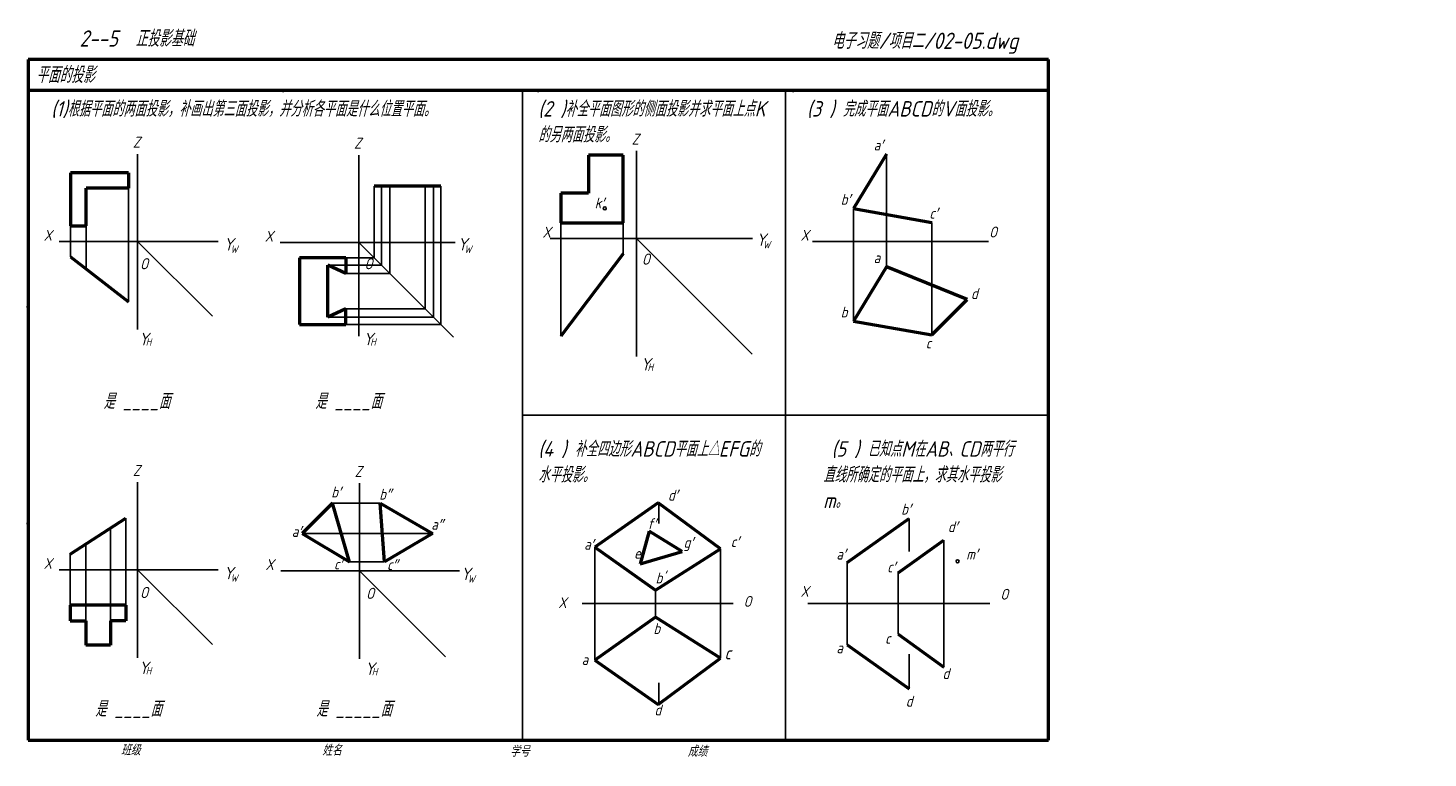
# Model space of a CAD drawing. Header units: millimetres. Extents: x 79 to 532, y 66 to 302.
import ezdxf

# ---------------------------------------------------------------- set-up
doc = ezdxf.new("R2010")
doc.units = ezdxf.units.MM
doc.header["$LTSCALE"] = 0.7
doc.layers.add('文字层', color=227, linetype='Continuous', lineweight=20)
doc.layers.add('粗实线层', color=7, linetype='Continuous', lineweight=50)
doc.layers.add('细实线层', color=7, linetype='Continuous')
doc.styles.add('工程字体（斜）', font='gbeitc.shx', dxfattribs={"bigfont": 'gbcbig.shx'})
doc.styles.add('工程斜体', font='gbeitc.shx', dxfattribs={"bigfont": 'gbcbig.shx'})

msp = doc.modelspace()

# ---------------------------------------------------------------- linework, layer by layer
at = {"layer": '粗实线层', "color": 7, "ltscale": 0.5}
for p, q in [((408.91, 292.03), (78.91, 292.03)), ((78.91, 292.03), (78.91, 282.03)), ((408.91, 282.03), (408.91, 292.03)), ((78.91, 282.03), (78.91, 72.03)), ((238.88, 282.03), (78.91, 282.03)), ((408.91, 282.03), (238.88, 282.03)), ((408.91, 72.03), (408.91, 282.03)), ((271.43, 261.14), (260.15, 261.14)), ((260.15, 261.14), (260.15, 248.88)), ((271.43, 239.22), (271.43, 261.14)), ((356.53, 261.43), (345.86, 243.85)), ((111.43, 255.4), (92.68, 255.4)), ((92.68, 255.4), (92.68, 238.22)), ((111.43, 255.4), (111.43, 250.4)), ((97.68, 238.22), (97.68, 250.4)), ((111.43, 250.4), (97.68, 250.4)), ((212.38, 251.09), (190.87, 251.09)), ((260.15, 248.88), (251.26, 248.88)), ((251.26, 248.88), (251.26, 239.22)), ((345.86, 243.85), (371.16, 239.39)), ((92.68, 238.22), (97.68, 238.22)), ((251.26, 239.22), (271.43, 239.22)), ((92.68, 228.22), (111.43, 213.75)), ((181.7, 227.91), (166.71, 227.91)), ((166.71, 227.91), (166.71, 206.4)), ((181.7, 227.91), (181.7, 222.91)), ((271.43, 229.22), (251.26, 202.63)), ((181.7, 222.91), (175.91, 225.55)), ((175.91, 208.75), (175.91, 225.55)), ((356.53, 225.02), (345.86, 207.43)), ((382.68, 214.5), (356.53, 225.02)), ((371.16, 202.98), (382.68, 214.5)), ((181.7, 211.4), (175.91, 208.75)), ((181.7, 206.4), (181.7, 211.4)), ((166.71, 206.4), (181.7, 206.4)), ((345.86, 207.43), (371.16, 202.98)), ((177.37, 148.61), (167.61, 138.86)), ((182.84, 129.63), (177.37, 148.61)), ((194.25, 129.63), (192.83, 148.61)), ((192.83, 148.61), (209.68, 138.86)), ((282.69, 148.71), (262.25, 134.37)), ((302.89, 133.83), (282.69, 148.71)), ((92.58, 132.1), (110.54, 143.82)), ((343.86, 129.44), (363.85, 143.68)), ((167.61, 138.86), (182.84, 129.63)), ((209.68, 138.86), (194.25, 129.63)), ((279.77, 139.61), (276.93, 128.96)), ((290.43, 132.94), (279.77, 139.61)), ((360.27, 126.05), (375.13, 136.63)), ((262.25, 134.37), (281.87, 120.51)), ((276.93, 128.96), (290.43, 132.94)), ((281.87, 120.51), (302.89, 133.83)), ((110.54, 115.61), (92.58, 115.61)), ((92.58, 115.61), (92.58, 110.61)), ((110.54, 115.61), (110.54, 110.61)), ((92.58, 110.61), (97.58, 110.61)), ((97.58, 110.61), (97.58, 102.71)), ((110.54, 110.61), (105.54, 110.61)), ((105.54, 110.61), (105.54, 102.71)), ((281.87, 111.77), (262.25, 97.91)), ((302.89, 98.46), (281.87, 111.77)), ((360.27, 106.23), (375.13, 95.65)), ((105.54, 102.71), (97.58, 102.71)), ((343.86, 102.84), (363.85, 88.6)), ((262.25, 97.91), (282.69, 83.57)), ((282.69, 83.57), (302.89, 98.46)), ((78.91, 72.03), (408.91, 72.03))]:
    msp.add_line(p, q, dxfattribs=at)
at = {"layer": '粗实线层', "color": 7}
for p in [(161.41, 282.03), (243.91, 282.03), (326.41, 282.03), (78.91, 212.03), (78.91, 142.03)]:
    msp.add_point(p, dxfattribs=at)
at = {"layer": '细实线层', "color": 7, "ltscale": 0.5}
for p, q in [((238.84, 282.03), (238.84, 72.03)), ((114.35, 261.48), (114.35, 204.73)), ((185.87, 261.16), (185.87, 202.55)), ((275.67, 262.48), (275.67, 195.98)), ((356.53, 225.02), (356.53, 261.43)), ((111.43, 213.75), (111.43, 250.4)), ((190.87, 227.91), (190.87, 251.09)), ((193.22, 225.55), (193.22, 251.09)), ((195.87, 222.91), (195.87, 251.09)), ((207.38, 211.4), (207.38, 251.09)), ((210.03, 208.75), (210.03, 251.09)), ((212.38, 206.4), (212.38, 251.09)), ((345.86, 207.43), (345.86, 243.85)), ((92.68, 238.22), (92.68, 228.22)), ((97.68, 238.22), (97.68, 224.36)), ((251.26, 202.63), (251.26, 239.22)), ((271.43, 239.22), (271.43, 229.22)), ((371.16, 202.98), (371.16, 239.39)), ((88.94, 233.22), (140.44, 233.22)), ((114.35, 233.22), (138.54, 209.04)), ((160.45, 232.91), (217.02, 232.91)), ((185.87, 232.91), (216.53, 202.24)), ((247.73, 234.22), (313.21, 234.22)), ((275.67, 234.22), (313.08, 196.82)), ((332.57, 233.22), (389.54, 233.22)), ((181.7, 227.91), (190.87, 227.91)), ((175.91, 225.55), (193.22, 225.55)), ((181.7, 222.91), (195.87, 222.91)), ((175.91, 208.75), (210.03, 208.75)), ((181.7, 211.4), (207.38, 211.4)), ((181.7, 206.4), (212.38, 206.4)), ((114.35, 155.36), (114.35, 98.62)), ((186.09, 155.03), (186.09, 98.28)), ((177.37, 148.61), (192.83, 148.61)), ((282.9, 148.56), (282.9, 142.07)), ((105.54, 110.61), (105.54, 140.55)), ((110.54, 115.61), (110.54, 143.82)), ((363.85, 143.68), (363.85, 132.94)), ((167.61, 138.86), (172.39, 138.86)), ((204.51, 138.86), (209.68, 138.86)), ((375.13, 95.65), (375.13, 136.63)), ((92.58, 115.61), (92.58, 132.1)), ((97.58, 110.61), (97.58, 135.37)), ((262.25, 134.37), (262.25, 97.91)), ((302.89, 133.83), (302.89, 98.46)), ((88.94, 127.1), (140.44, 127.1)), ((114.35, 127.1), (138.54, 102.92)), ((160.67, 126.77), (218.45, 126.77)), ((182.84, 129.63), (194.25, 129.63)), ((186.09, 126.77), (213.92, 98.94)), ((343.86, 102.84), (343.86, 129.44)), ((360.27, 126.05), (360.27, 106.23)), ((281.87, 111.77), (281.87, 120.51)), ((258.17, 116.14), (306.93, 116.14)), ((331.08, 116.14), (389.97, 116.14)), ((363.85, 88.6), (363.85, 99.78)), ((282.9, 90.56), (282.9, 83.57))]:
    msp.add_line(p, q, dxfattribs=at)
at = {"layer": '细实线层', "color": 7}
for p, q in [((323.89, 282.03), (323.89, 72.03)), ((238.84, 177.03), (408.91, 177.03))]:
    msp.add_line(p, q, dxfattribs=at)
at = {"layer": '细实线层'}
msp.add_line((172.39, 138.86), (204.51, 138.86), dxfattribs=at)
at = {"layer": '细实线层', "color": 7, "ltscale": 0.5}
for centre in [(265.43, 243.91), (379.52, 129.83)]:
    msp.add_circle(centre, 0.5, dxfattribs=at)
at = {"layer": '细实线层', "color": 7}
for p in [(78.91, 212.03), (78.91, 142.03)]:
    msp.add_point(p, dxfattribs=at)

# ---------------------------------------------------------------- texts
at = {"layer": '文字层', "color": 7, "style": '工程字体（斜）'}
for s, p in [('班级', (108.94, 67.06)), ('姓名', (174.03, 67.04)), ('学号', (234.8, 66.66)), ('成绩', (292.23, 66.66))]:
    msp.add_text(s, height=3.5, dxfattribs=at).set_placement(p)
at = {"layer": '细实线层', "color": 7, "ltscale": 0.5}
for s, height, style, p in [('    2--5  正投影基础  ', 5.25, '工程字体（斜）', (84.19, 296.2)), ('电子习题/项目二/02-05.dwg', 5.25, '工程字体（斜）', (338.82, 295.46)), ('平面的投影', 5.25, '工程字体（斜）', (81.5, 284.46)), ('Y', 4.03, '工程斜体', (314.42, 231.78)), ('Y', 4.03, '工程斜体', (142.2, 230.29)), ('W', 2.42, '工程斜体', (144.42, 229.51)), ('Y', 4.03, '工程斜体', (217.82, 230.29)), ('W', 2.42, '工程斜体', (220.05, 229.51)), ('W', 2.42, '工程斜体', (316.65, 230.99)), ('O', 3.6, '工程斜体', (115.13, 224.22)), ('O', 3.6, '工程斜体', (187.71, 224.22)), ('O', 3.6, '工程斜体', (277.41, 225.71)), ('Y', 4.03, '工程斜体', (114.76, 199.66)), ('H', 2.42, '工程斜体', (116.99, 199.52)), ('Y', 4.03, '工程斜体', (187.34, 199.66)), ('H', 2.42, '工程斜体', (189.58, 199.52)), ('Y', 4.03, '工程斜体', (277.04, 191.5)), ('H', 2.42, '工程斜体', (279.27, 191.36)), ('Y', 4.03, '工程斜体', (142.2, 124.01)), ('Y', 4.03, '工程斜体', (218.89, 123.73)), ('W', 2.42, '工程斜体', (144.42, 123.22)), ('W', 2.42, '工程斜体', (221.12, 122.95)), ('O', 3.6, '工程斜体', (115.13, 117.94)), ('O', 3.6, '工程斜体', (188.23, 117.67)), ('Y', 4.03, '工程斜体', (114.76, 93.38)), ('H', 2.42, '工程斜体', (116.99, 93.24)), ('Y', 4.03, '工程斜体', (187.86, 93.1)), ('H', 2.42, '工程斜体', (190.09, 92.96))]:
    msp.add_text(s, height=height, dxfattribs=dict(at, style=style)).set_placement(p)
at = {"layer": '细实线层', "color": 7, "style": '工程斜体'}
msp.add_text('是 _____面', height=5, dxfattribs=at).set_placement((172.11, 79.61))
at = {"layer": '细实线层', "color": 7, "attachment_point": 1, "style": '工程斜体'}
for s, insert, char_height, width in [('(1)根据平面的两面投影，补画出第三面投影，并分析各平面是什么位置平面。', (86.39, 278.59), 5, 147.8071), ('(2 )补全平面图形的侧面投影并求平面上点K的另两面投影。', (243.91, 278.59), 5, 76.5232), ('(3 ) 完成平面ABCD的V面投影。', (330.82, 278.59), 5, 70.0543), ('Z', (274.15, 268.05), 3.5, 3.4408), ('Z', (112.83, 267.05), 3.5, 3.4408), ('Z', (184.34, 266.73), 3.5, 3.4408), ('a′', (352.39, 266.13), 3.5, 3.4408), ('k′', (262.17, 247.42), 3.5, 3.4408), ('b′', (341.73, 248.55), 3.5, 3.4408), ('c′', (370.39, 244.09), 3.5, 3.4408), ('X', (83.98, 236.97), 3.5, 3.4408), ('X', (155.49, 236.66), 3.5, 3.4408), ('X', (245.3, 237.97), 3.5, 3.4408), ('X', (328.75, 236.97), 3.5, 3.4408), ('O', (389.72, 238.01), 3.5, 3.4408), ('a', (352.39, 229.72), 3.5, 3.4408), ('d', (383.86, 218.12), 3.5, 3.4408), ('b', (341.73, 212.13), 3.5, 3.4408), ('c', (369.24, 202.13), 3.5, 3.4408), (' 是 ____面', (100.6, 184.08), 5, 39.5306), ('是 ____面', (171.78, 184.08), 5, 39.5306), ('(4 ) 补全四边形ABCD平面上△EFG的水平投影。', (243.91, 168.65), 5, 74.6784), (' (5 ) 已知点M在AB、CD两平行直线所确定的平面上，求其水平投影m。', (336.05, 168.65), 5, 62.243), ('Z', (112.83, 160.93), 3.5, 3.4408), ('Z', (184.56, 160.6), 3.5, 3.4408), ('b′', (176.98, 153.97), 3.5, 3.4408), ('b″', (192.49, 153.27), 3.5, 3.4408), ('d′', (285.87, 152.94), 3.5, 3.4408), ('b′', (361.29, 148.43), 3.5, 3.4408), ('a′', (164.22, 141.21), 3.5, 3.4408), ('a″', (209.33, 143.52), 3.5, 3.4408), ('f′', (279.25, 143.75), 3.5, 3.4408), ('d′', (376.39, 142.75), 3.5, 3.4408), ('a′', (258.77, 137.08), 3.5, 3.4408), ('g′', (290.93, 137.69), 3.5, 3.4408), ('c′', (306.17, 137.91), 3.5, 3.4408), ('e′', (274.91, 134.18), 3.5, 3.4408), ('a′', (340.32, 133.88), 3.5, 3.4408), ('X', (83.98, 130.86), 3.5, 3.4408), ('X', (155.71, 130.53), 3.5, 3.4408), ('c′', (177.87, 130.68), 3.5, 3.4408), ('c″', (195.02, 130.5), 3.5, 3.4408), ('c′', (356.75, 129.75), 3.5, 3.4408), ('^Im′', (382.31, 133.88), 3.5, 3.4408), ("b'", (281.87, 126.2), 3.5, 3.4408), ('X', (250.4, 118.23), 3.5, 3.4408), ('O', (310.31, 118.61), 3.5, 3.4408), ('X', (328.71, 121.83), 3.5, 3.4408), ('O', (393.35, 120.93), 3.5, 3.4408), ('{\\H1.429x;b}', (281.16, 109.84), 2.45, 2.4086), ('c', (356.08, 106.67), 3.5, 3.4408), ('{\\H1.429x;c}', (304.15, 102.3), 2.94, 2.8903), ('a', (340.32, 103.6), 3.5, 3.4408), ('{\\H1.429x;a}', (257.95, 99.83), 2.45, 2.4086), ('d', (374.65, 95.29), 3.5, 3.4408), ('d', (362.76, 86.35), 3.5, 3.4408), ('是 ____面', (100.6, 84.61), 5, 39.5306), ('{\\H1.429x;d}', (281.5, 83.52), 2.45, 2.4086)]:
    msp.add_mtext(s, dxfattribs=dict(at, insert=insert, char_height=char_height, width=width))

doc.saveas('drawing.dxf')
